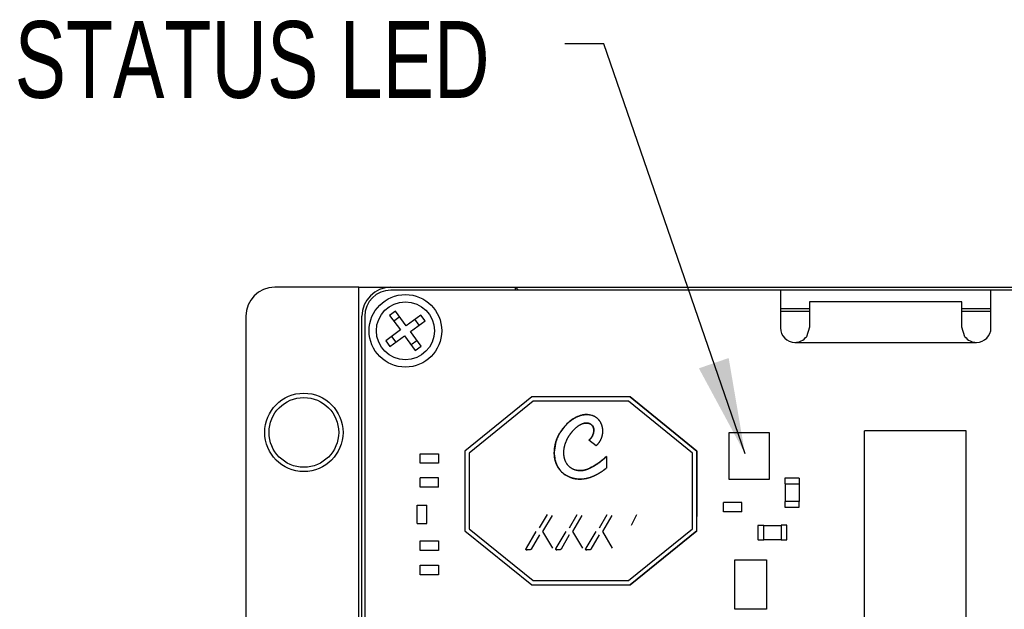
# Paper-space layout 'FFC body' of a CAD drawing. Header units: millimetres. Extents: x 5 to 274, y 4 to 211.
# Tile 10 of 12: x 181 to 215, y 115 to 136. Entities that reach past the tile are written whole.
import ezdxf

# ---------------------------------------------------------------- set-up
doc = ezdxf.new("R2010")
doc.units = ezdxf.units.MM
doc.layers.add('DIMENSIONS', color=8, linetype='Continuous')
doc.styles.add('SLDTEXTSTYLE0', font='TXT', dxfattribs={"width": 0.75})
doc.dimstyles.new('SLDDIMSTYLE7', dxfattribs={"dimtxt": 0.18, "dimasz": 3.302, "dimexe": 0, "dimexo": 0.0625, "dimgap": 0, "dimtad": 0, "dimtih": 1, "dimtoh": 1, "dimdec": 0, "dimrnd": 1e-09, "dimzin": 0, "dimdsep": 46, "dimtxsty": 'Standard', "dimsah": 1, "dimcen": 0.09, "dimadec": 0, "dimazin": 0, "dimtfac": 3.302, "dimtdec": 0, "dimtofl": 0, "dimtmove": 0, "dimatfit": 3, "dimfxl": 1, "dimfrac": 2, "dimtolj": 1, "dimtzin": 0, "dimarcsym": 0})

psp = doc.layouts.new('FFC body')

# ---------------------------------------------------------------- linework, layer by layer
at = {"color": 7, "linetype": 'Continuous', "lineweight": 25}
for p, q in [((192.8869929, 126.4718718), (189.9869929, 126.4718718)), ((192.8869929, 98.4718718), (192.8869929, 126.4718718)), ((192.8869929, 126.4718718), (193.9869929, 126.4718718)), ((193.9869929, 126.4718718), (198.2869929, 126.4718718)), ((207.4119929, 126.3718718), (193.9869929, 126.3718718)), ((198.2869929, 126.3718718), (198.2869929, 126.4718718)), ((198.2869929, 126.4718718), (198.3869929, 126.3718718)), ((198.2869929, 126.4718718), (215.6869929, 126.4718718)), ((214.6689929, 126.3718718), (207.4119929, 126.3718718)), ((207.4119929, 126.3718718), (207.4119929, 125.0718718)), ((214.6689929, 125.0718718), (214.6689929, 126.3718718)), ((219.9869929, 126.3718718), (214.6689929, 126.3718718)), ((213.6689929, 125.9689959), (208.4089929, 125.9689959)), ((208.4089929, 125.9689959), (208.4089929, 125.0952469)), ((213.6689929, 125.0952469), (213.6689929, 125.9689959)), ((194.1453411, 125.6511355), (193.9435071, 125.5036125)), ((194.5141485, 125.1465503), (194.1453411, 125.6511355)), ((207.4119929, 125.7393256), (208.4089929, 125.7393256)), ((208.4089929, 125.6384452), (207.4119929, 125.6384452)), ((213.6689929, 125.7393256), (214.6689929, 125.7393256)), ((214.6689929, 125.6384452), (213.6689929, 125.6384452)), ((188.9869929, 125.4718718), (188.9869929, 99.4718718)), ((192.9869929, 99.4718718), (192.9869929, 125.4718718)), ((193.0869929, 125.4718718), (193.0869929, 99.4718718)), ((193.9435071, 125.5036125), (194.3123144, 124.9990274)), ((194.2928641, 125.4493014), (194.09103, 125.3017785)), ((195.0187336, 125.5153576), (194.5141485, 125.1465503)), ((194.6616714, 124.9447163), (195.1662565, 125.3135236)), ((194.9644225, 125.1660007), (194.8168995, 125.3678347)), ((195.1662565, 125.3135236), (195.0187336, 125.5153576)), ((194.3123144, 124.9990274), (193.8077293, 124.6302201)), ((195.0304787, 124.4401311), (194.6616714, 124.9447163)), ((208.4089929, 125.0952469), (208.3068197, 124.7689959)), ((213.7711661, 124.7689959), (213.6689929, 125.0952469)), ((193.8077293, 124.6302201), (193.9552522, 124.428386)), ((193.9552522, 124.428386), (194.4598373, 124.7971933)), ((194.0095633, 124.777743), (194.1570862, 124.5759089)), ((194.4598373, 124.7971933), (194.8286446, 124.2926082)), ((194.6811217, 124.4944423), (194.8829558, 124.6419652)), ((207.9119929, 124.5718718), (207.9089929, 124.5718718)), ((207.9119929, 124.5718718), (214.1689929, 124.5718718)), ((194.8286446, 124.2926082), (195.0304787, 124.4401311)), ((198.8393168, 122.6963396), (196.5350211, 120.8298598)), ((198.8924456, 122.5463396), (196.6850211, 120.7583254)), ((202.230725, 122.6963399), (198.8393168, 122.6963396)), ((202.1775962, 122.5463399), (198.8924456, 122.5463396)), ((204.3850211, 120.7583261), (202.1775962, 122.5463399)), ((204.5350211, 120.8298605), (202.230725, 122.6963399)), ((202.2307252, 122.6963399), (202.230725, 122.6963399)), ((202.2307252, 122.6963399), (204.5350212, 120.8298605)), ((210.311991, 102.0218748), (210.3119922, 121.5218733)), ((213.8119903, 121.5218733), (210.3119922, 121.5218733)), ((213.8119884, 102.0218742), (213.8119903, 121.5218733)), ((201.0599313, 121.0081754), (200.8132573, 121.1995077)), ((205.6369917, 121.459872), (205.6369917, 119.8588744)), ((207.0369939, 121.459872), (205.6369917, 121.459872)), ((207.0369939, 119.8588744), (207.0369939, 121.459872)), ((196.5350211, 120.8298598), (196.5350213, 118.0828191)), ((204.5350213, 118.0828198), (204.5350211, 120.8298605)), ((204.5350212, 120.8298605), (204.5350211, 120.8298605)), ((204.5350212, 120.8298605), (204.5350213, 120.3413401)), ((194.9980289, 120.7358382), (195.6270141, 120.7358382)), ((194.9980289, 120.4068523), (194.9980289, 120.7358382)), ((195.6270141, 120.7358382), (195.6270141, 120.4068523)), ((196.6850211, 120.7583254), (196.6850213, 118.1543534)), ((201.4167219, 120.6427644), (201.4167219, 120.2409439)), ((204.3850213, 118.1543541), (204.3850211, 120.7583261)), ((195.6270141, 120.4068523), (194.9980289, 120.4068523)), ((200.5350211, 120.1572242), (200.3873918, 120.1766269)), ((204.5350213, 120.3413401), (204.5350213, 120.3413401)), ((204.5350213, 120.3413401), (204.5350214, 118.5713401)), ((195.6270141, 119.9108413), (194.9980289, 119.9108413)), ((194.9980289, 119.5818554), (194.9980289, 119.9108413)), ((195.6270141, 119.5818554), (195.6270141, 119.9108413)), ((200.5580133, 119.8597691), (200.7291143, 119.8841891)), ((205.6369917, 119.8588744), (207.0369939, 119.8588744)), ((207.5626359, 119.8862659), (207.5626359, 119.6962659)), ((208.0526359, 119.8962659), (207.5726359, 119.8962659)), ((207.5726359, 119.8962659), (207.5726359, 119.8862659)), ((208.0526359, 119.8962659), (208.0526359, 119.8862659)), ((208.0626359, 119.8862659), (208.0626359, 119.6962659)), ((195.6270141, 119.5818554), (194.9980289, 119.5818554)), ((207.5626359, 119.6962659), (207.5726359, 119.6962659)), ((207.5726359, 119.6962659), (208.0526359, 119.6962659)), ((207.5726359, 119.6962659), (207.572636, 119.0962659)), ((208.0526359, 119.6962659), (208.0626359, 119.6962659)), ((208.0526359, 119.6962659), (208.052636, 119.0962659)), ((194.8980324, 118.3318572), (194.8980324, 118.9608425)), ((194.8980324, 118.9608425), (195.2270183, 118.9608425)), ((195.2270183, 118.3318572), (195.2270183, 118.9608425)), ((205.4480296, 118.7318569), (205.4480296, 119.0608428)), ((206.0770149, 119.0608428), (205.4480296, 119.0608428)), ((206.0770149, 118.7318569), (206.0770149, 119.0608428)), ((207.562636, 119.0962659), (207.562636, 118.9062659)), ((207.572636, 119.0962659), (207.562636, 119.0962659)), ((208.052636, 119.0962659), (207.572636, 119.0962659)), ((207.572636, 118.8962659), (207.572636, 118.9062659)), ((207.572636, 118.8962659), (208.052636, 118.8962659)), ((208.062636, 119.0962659), (208.052636, 119.0962659)), ((208.052636, 118.8962659), (208.052636, 118.9062659)), ((208.062636, 118.9062659), (208.062636, 119.0962659)), ((199.1127112, 118.1806164), (199.380117, 118.6439092)), ((199.5429731, 118.6082934), (199.2172609, 118.0619928)), ((200.142123, 118.1806165), (200.4095287, 118.6439093)), ((200.5723849, 118.6082935), (200.2466726, 118.0619929)), ((201.1715347, 118.1806166), (201.4389405, 118.6439094)), ((201.6017967, 118.6082936), (201.2760844, 118.061993)), ((202.2830926, 118.2820069), (202.457725, 118.6398883)), ((204.5350214, 118.5713401), (204.5350214, 118.5713401)), ((204.5350215, 118.0828198), (204.5350214, 118.5713401)), ((206.0770149, 118.7318569), (205.4480296, 118.7318569)), ((194.8980324, 118.3318572), (195.2270183, 118.3318572)), ((196.6850213, 118.1543534), (198.8924462, 116.3663396)), ((202.1775968, 116.3663399), (204.3850213, 118.1543541)), ((206.6375986, 118.2619907), (206.6375986, 117.7819907)), ((206.6375986, 118.2619907), (206.6475986, 118.2619907)), ((206.6475986, 118.2719907), (206.8375986, 118.2719907)), ((206.8375986, 118.2619907), (206.8375986, 118.2719907)), ((206.8375986, 117.7819907), (206.8375986, 118.2619907)), ((206.8375986, 118.2619907), (207.4375986, 118.2619907)), ((207.4375986, 118.2719907), (207.4375986, 118.2619907)), ((207.6275986, 118.2719907), (207.4375986, 118.2719907)), ((207.4375986, 118.2619907), (207.4375986, 117.7819907)), ((207.6375986, 118.2619907), (207.6275986, 118.2619907)), ((207.6375986, 117.7819907), (207.6375986, 118.2619907)), ((196.5350213, 118.0828191), (198.8393174, 116.2163396)), ((198.655163, 117.4886931), (198.9972471, 118.0579716)), ((199.1038073, 117.9459542), (198.8217531, 117.4530773)), ((199.2172609, 118.0619928), (199.55676, 117.4886932)), ((199.6845748, 117.4886932), (200.0266588, 118.0579717)), ((200.133219, 117.9459543), (199.8511649, 117.4530774)), ((200.2466726, 118.0619929), (200.5861717, 117.4886933)), ((200.7139865, 117.4886933), (201.0560706, 118.0579718)), ((201.1626308, 117.9459544), (200.8805766, 117.4530775)), ((201.2760844, 118.061993), (201.6155835, 117.4886934)), ((202.2307256, 116.2163399), (204.5350213, 118.0828198)), ((204.5350215, 118.0828198), (202.2307257, 116.2163399)), ((204.5350215, 118.0828198), (204.5350213, 118.0828198)), ((206.6375986, 117.7819907), (206.6475986, 117.7819907)), ((206.6475986, 117.7719907), (206.8375986, 117.7719907)), ((206.8375986, 117.7719907), (206.8375986, 117.7819907)), ((206.8375986, 117.7819907), (207.4375986, 117.7819907)), ((207.4375986, 117.7819907), (207.4375986, 117.7719907)), ((207.4375986, 117.7719907), (207.6275986, 117.7719907)), ((207.6375986, 117.7819907), (207.6275986, 117.7819907)), ((194.9980289, 117.7358382), (195.6270141, 117.7358382)), ((194.9980289, 117.4068523), (194.9980289, 117.7358382)), ((195.6270141, 117.7358382), (195.6270141, 117.4068523)), ((195.6270141, 117.4068523), (194.9980289, 117.4068523)), ((205.8369931, 117.085874), (206.9369909, 117.085874)), ((205.8369931, 115.3858723), (205.8369931, 117.085874)), ((206.9369909, 117.085874), (206.9369909, 115.3858723)), ((194.9980289, 116.5713764), (194.9980289, 116.9003623)), ((194.9980289, 116.9003623), (195.6270141, 116.9003623)), ((195.6270141, 116.9003623), (195.6270141, 116.5713764)), ((195.6270141, 116.5713764), (194.9980289, 116.5713764)), ((198.8393174, 116.2163396), (202.2307256, 116.2163399)), ((198.8924462, 116.3663396), (202.1775968, 116.3663399)), ((202.2307257, 116.2163399), (202.2307256, 116.2163399)), ((206.9369909, 115.3858723), (205.8369931, 115.3858723))]:
    psp.add_line(p, q, dxfattribs=at)
for centre, radius in [((194.4869929, 124.9718718), 1.25), ((194.4869929, 124.9718718), 1), ((190.9869929, 121.4718718), 1.35), ((190.9869929, 121.4718718), 1.2)]:
    psp.add_circle(centre, radius, dxfattribs=at)
for centre, radius, start, end in [((189.9869929, 125.4718718), 1, 90, 180), ((193.9869929, 125.4718718), 1, 90, 180), ((193.9869929, 125.4718718), 0.9, 90, 180), ((207.9119929, 125.0718718), 0.5, 180, 270), ((214.1689929, 125.0718718), 0.5, 270, 0), ((207.9089929, 125.0718718), 0.5, 270, 322.71703117), ((214.1689929, 125.0718718), 0.5, 217.28296883, 270), ((207.5726359, 119.8862659), 0.01, 90.00000501, 180.00000501), ((208.0526359, 119.8862659), 0.01, 0.00000501, 90.00000501), ((207.572636, 118.9062659), 0.01, 180.00000501, 270.00000501), ((208.052636, 118.9062659), 0.01, 270.00000501, 0.00000501), ((206.6475986, 118.2619907), 0.01, 90.00000068, 180.00000068), ((207.6275986, 118.2619907), 0.01, 0.00000068, 90.00000068), ((206.6475986, 117.7819907), 0.01, 180.00000068, 270.00000068), ((207.6275986, 117.7819907), 0.01, 270.00000068, 0.00000068)]:
    psp.add_arc(centre, radius, start, end, dxfattribs=at)
for points, knots in [([(199.6736447, 121.1457343), (199.6738207, 121.1463774), (199.6747007, 121.1495925), (199.6784822, 121.1630739), (199.6854732, 121.1860417), (199.6940766, 121.2112907), (199.7032523, 121.2363324), (199.7110344, 121.256201), (199.721273, 121.2808266), (199.7298594, 121.3003603), (199.7410549, 121.3245654), (199.750371, 121.3437611), (199.7624399, 121.3675425), (199.7724262, 121.3863978), (199.7853025, 121.4097516), (199.7959119, 121.4282631), (199.8095427, 121.4511847), (199.8207375, 121.4693478), (199.8350805, 121.4918304), (199.8497683, 121.5140914), (199.8649018, 121.5360516), (199.8803608, 121.5577819), (199.8961422, 121.5792811), (199.9123442, 121.6004652), (199.9288556, 121.621407), (199.9456748, 121.6421044), (199.9628982, 121.6624667), (199.9804209, 121.6825699), (199.994678, 121.6984428), (200.0127949, 121.7180123), (200.0312072, 121.7373066), (200.0500105, 121.75622), (200.0691058, 121.7748363), (200.0884934, 121.7931507), (200.1082695, 121.811045), (200.1283362, 121.82861), (200.1486946, 121.8458395), (200.1694412, 121.8625997), (200.1904783, 121.8789905), (200.2118073, 121.8950037), (200.2335245, 121.9104869), (200.2555316, 121.9255509), (200.2778299, 121.9401857), (200.3005141, 121.9542158), (200.3234847, 121.9677661), (200.342091, 121.9782128), (200.3656305, 121.9907495), (200.3894521, 122.0027509), (200.4136406, 122.0139957), (200.4380952, 122.0246394), (200.4578708, 122.0326606), (200.4828406, 122.0420331), (200.5030149, 122.0489942), (200.5284609, 122.0569857), (200.548997, 122.0627969), (200.5748658, 122.0692939), (200.6009267, 122.0750063), (200.627205, 122.0796215), (200.6536124, 122.083378), (200.6748331, 122.0856833), (200.7014336, 122.0876586), (200.7227635, 122.0885028), (200.7494375, 122.0886138), (200.7707743, 122.0879398), (200.7973872, 122.086128), (200.8186199, 122.0839056), (200.845025, 122.0801325), (200.8773789, 122.0744198), (200.9039726, 122.0673806), (200.9202462, 122.063073)], [0, 0, 0, 0, 0.00118159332, 0.00590801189, 0.02481633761, 0.04372424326, 0.05317725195, 0.07208469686, 0.08153765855, 0.10044478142, 0.10989770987, 0.12880460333, 0.13825750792, 0.15716423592, 0.16661712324, 0.1855237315, 0.19497660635, 0.21388312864, 0.22333599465, 0.24224245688, 0.26114889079, 0.27060174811, 0.2895081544, 0.30841455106, 0.31786740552, 0.33677379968, 0.35568019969, 0.36513305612, 0.38403947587, 0.39349233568, 0.4123987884, 0.43130527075, 0.44075814, 0.45966467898, 0.47857126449, 0.4880241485, 0.50693081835, 0.52583755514, 0.53529046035, 0.55419731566, 0.57310426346, 0.58255719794, 0.60146430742, 0.62037154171, 0.62982451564, 0.64873196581, 0.65818496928, 0.67709267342, 0.69600056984, 0.7054536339, 0.72436185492, 0.73381496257, 0.75272355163, 0.7621767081, 0.78108570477, 0.79053891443, 0.80944834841, 0.82835808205, 0.83781138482, 0.8567215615, 0.86617491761, 0.88508550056, 0.89453890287, 0.91344981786, 0.92290325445, 0.94181439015, 0.95126784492, 0.97017906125, 1, 1, 1, 1]), ([(200.8756635, 122.0686903), (200.8236337, 122.0785847), (200.73722, 122.0950177), (200.6134933, 122.079333), (200.477519, 122.045473), (200.3117079, 121.9693236), (200.1347453, 121.8412069), (199.9745497, 121.6844771), (199.8429184, 121.5109295), (199.7362139, 121.3316673), (199.6937995, 121.2056271), (199.6736447, 121.1457343)], [0, 0, 0, 0, 0.095821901, 0.1591458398, 0.2253774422, 0.3510870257, 0.4886685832, 0.6219551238, 0.7581313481, 0.8850669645, 1, 1, 1, 1]), ([(200.9202462, 122.063073), (200.9208866, 122.0628877), (200.9240887, 122.0619611), (200.9298292, 122.0602132), (200.9374368, 122.0577356), (200.9449935, 122.0551067), (200.9524972, 122.0523301), (200.959945, 122.0494072), (200.9673347, 122.0463401), (200.9746637, 122.0431309), (200.9819299, 122.0397818), (200.989131, 122.0362951), (200.9962651, 122.0326731), (201.00333, 122.0289182), (201.010324, 122.0250327), (201.0172453, 122.0210192), (201.0240922, 122.0168802), (201.0308632, 122.012618), (201.0375568, 122.0082353), (201.0441715, 122.0037346), (201.0507062, 121.9991184), (201.0571596, 121.9943892), (201.0635305, 121.9895495), (201.0698179, 121.9846019), (201.0760209, 121.9795488), (201.0821385, 121.9743927), (201.0881699, 121.969136), (201.0941143, 121.9637812), (201.099971, 121.9583306), (201.1057393, 121.9527866), (201.113312, 121.9452729), (201.1207062, 121.9375809), (201.1279188, 121.9297209), (201.1332371, 121.9237439), (201.138464, 121.9176868), (201.1435993, 121.9115519), (201.1486425, 121.9053411), (201.1535934, 121.8990564), (201.1584517, 121.8926999), (201.1632171, 121.8862735), (201.1678894, 121.8797791), (201.1724684, 121.8732186), (201.176954, 121.8665939), (201.1813458, 121.8599067), (201.1856439, 121.8531587), (201.1912494, 121.8440827), (201.196667, 121.8348917), (201.2018955, 121.8255934), (201.2057223, 121.8185675), (201.2094545, 121.811491), (201.213092, 121.8043653), (201.2166347, 121.797192), (201.2200826, 121.7899727), (201.2234354, 121.7827088), (201.2266932, 121.7754017), (201.2309102, 121.7656032), (201.234937, 121.7557236), (201.2387728, 121.7457697), (201.2415541, 121.7382683), (201.2442398, 121.7307322), (201.24683, 121.7231628), (201.2493245, 121.7155612), (201.2517232, 121.7079289), (201.2547939, 121.697713), (201.2576725, 121.6874402), (201.2603599, 121.6771169), (201.2622768, 121.6693496), (201.2650223, 121.6576664), (201.2668882, 121.6485198), (201.268221, 121.6419864)], [0, 0, 0, 0, 0.0034841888, 0.0174215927, 0.0313589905, 0.0452963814, 0.0592337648, 0.0731711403, 0.0871085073, 0.1010458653, 0.1149832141, 0.1289205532, 0.1428578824, 0.1567952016, 0.1707325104, 0.1846698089, 0.1986070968, 0.2125443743, 0.2264816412, 0.2404188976, 0.2543561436, 0.2682933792, 0.2822306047, 0.29616782, 0.3101050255, 0.3240422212, 0.3379794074, 0.3519165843, 0.3658537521, 0.379790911, 0.3937280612, 0.4216049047, 0.4355420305, 0.4494791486, 0.4634162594, 0.477353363, 0.4912904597, 0.5052275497, 0.5191646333, 0.5331017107, 0.5470387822, 0.560975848, 0.5749129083, 0.5888499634, 0.6027870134, 0.6167240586, 0.6446001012, 0.6585371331, 0.672474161, 0.686411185, 0.7003482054, 0.7142852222, 0.7282222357, 0.7421592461, 0.7560962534, 0.7700332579, 0.7979089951, 0.8118459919, 0.8257829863, 0.8397199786, 0.8536569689, 0.8675939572, 0.8815309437, 0.8954679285, 0.9233435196, 0.9372804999, 0.9512174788, 0.9651544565, 1, 1, 1, 1]), ([(200.840558, 121.7701943), (200.8399503, 121.7704683), (200.8369112, 121.7718385), (200.8289327, 121.7752339), (200.8164273, 121.7798997), (200.8011033, 121.7845616), (200.7855257, 121.7882863), (200.7723834, 121.790613), (200.7591601, 121.7923684), (200.7458684, 121.793561), (200.7325324, 121.7940289), (200.7191944, 121.7939776), (200.7058635, 121.79342), (200.6925755, 121.7922238), (200.6793405, 121.7905774), (200.6661637, 121.7884945), (200.6504697, 121.7853419), (200.6349115, 121.7815795), (200.6220706, 121.7779706), (200.6093304, 121.774031), (200.5966914, 121.7697717), (200.581694, 121.7641844), (200.5668701, 121.758153), (200.5522221, 121.7517072), (200.5377511, 121.744874), (200.5234573, 121.7376782), (200.5093401, 121.7301425), (200.4953983, 121.7222875), (200.4816304, 121.7141321), (200.4680344, 121.7056934), (200.4546084, 121.6969871), (200.4413502, 121.6880277), (200.4282576, 121.6788281), (200.4153284, 121.6694005), (200.4025605, 121.6597557), (200.3899518, 121.6499038), (200.3733492, 121.6365037), (200.3570563, 121.6227242), (200.3410683, 121.6085969), (200.3292281, 121.597834), (200.3175372, 121.5869092), (200.3059942, 121.5758283), (200.2945982, 121.5645964), (200.279598, 121.549425), (200.2648879, 121.5339692), (200.2504674, 121.5182459), (200.2397966, 121.506323), (200.2292702, 121.4942725), (200.2188882, 121.4820972), (200.2052383, 121.4657006), (200.1918786, 121.4490643), (200.1788132, 121.4321983), (200.1691625, 121.4194357), (200.1596613, 121.4065614), (200.150311, 121.3935771), (200.1380474, 121.3761194), (200.1260927, 121.3584463), (200.1144576, 121.3405635), (200.1058939, 121.3270474), (200.0974957, 121.3134279), (200.0892664, 121.2997055), (200.078524, 121.2812725), (200.0681348, 121.2626353), (200.0581185, 121.2437977), (200.0507985, 121.2295694), (200.0436745, 121.2152417), (200.0367609, 121.2008118), (200.0266603, 121.1790089), (200.0194315, 121.1617671), (200.0142652, 121.1494446)], [0, 0, 0, 0, 0.001782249, 0.0089120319, 0.0231766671, 0.0374412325, 0.0517056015, 0.0659696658, 0.0730993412, 0.0873628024, 0.1016258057, 0.1087553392, 0.1230176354, 0.1372794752, 0.1444088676, 0.1586700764, 0.1729309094, 0.1871914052, 0.2014516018, 0.2085808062, 0.2228406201, 0.2371002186, 0.2513596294, 0.2656188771, 0.2798779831, 0.2941369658, 0.3083958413, 0.3226546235, 0.3369133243, 0.3511719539, 0.3654305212, 0.3796890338, 0.3939474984, 0.4082059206, 0.4224643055, 0.4367226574, 0.4509809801, 0.4794999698, 0.4937582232, 0.5080164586, 0.522274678, 0.5365328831, 0.5507910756, 0.565049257, 0.593567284, 0.6078254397, 0.622083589, 0.636341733, 0.6505998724, 0.6648580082, 0.6933757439, 0.7076338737, 0.7218920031, 0.7361501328, 0.7504082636, 0.7646663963, 0.793184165, 0.8074423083, 0.8217004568, 0.8359586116, 0.8502167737, 0.8644749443, 0.8929930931, 0.9072512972, 0.9215095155, 0.93576775, 0.9500260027, 0.9642842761, 1, 1, 1, 1]), ([(200.6286137, 121.7781032), (200.6643311, 121.78675), (200.7357247, 121.8040336), (200.805627, 121.7814697), (200.840558, 121.7701943)], [0, 0, 0, 0, 0.5002888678, 1, 1, 1, 1]), ([(200.8132573, 121.1995077), (200.8137574, 121.1999485), (200.8162582, 121.2021525), (200.8226999, 121.2079519), (200.8324093, 121.2170951), (200.8418351, 121.2265305), (200.8492015, 121.2342465), (200.8564503, 121.2420731), (200.8635209, 121.2500633), (200.8721291, 121.2602475), (200.87883, 121.2685502), (200.8853393, 121.2770018), (200.8917194, 121.2855514), (200.8979036, 121.2942459), (200.9053809, 121.3052871), (200.9111583, 121.3142571), (200.9167244, 121.3233577), (200.9221477, 121.3325442), (200.927354, 121.3418573), (200.9323355, 121.3512907), (200.9371649, 121.3608029), (200.9417626, 121.3704312), (200.9461197, 121.3801688), (200.9503138, 121.3899779), (200.9542589, 121.3998918), (200.9579447, 121.409903), (200.9614544, 121.4199773), (200.9646946, 121.430144), (200.9676532, 121.4403938), (200.97042, 121.4506971), (200.972893, 121.4610777), (200.9750579, 121.4715242), (200.9765238, 121.4793898), (200.9782633, 121.4899157), (200.9796721, 121.5004944), (200.9807332, 121.5111104), (200.9813508, 121.5190877), (200.9817859, 121.5270772), (200.9821163, 121.5377414), (200.9820626, 121.5484151), (200.9816057, 121.5590749), (200.9810565, 121.5670576), (200.9802959, 121.5750231), (200.9793191, 121.582965), (200.9781212, 121.5908768), (200.9762233, 121.6013772), (200.9738644, 121.6117907), (200.9710302, 121.6220785), (200.9686637, 121.629723), (200.9660532, 121.6372876), (200.9631966, 121.644763), (200.9600922, 121.6521389), (200.9567393, 121.6594055), (200.9519368, 121.6689362), (200.9466367, 121.67821), (200.9408526, 121.6871793), (200.9362765, 121.6937451), (200.9314667, 121.7001415), (200.9264289, 121.7063599), (200.9211698, 121.7123925), (200.9138717, 121.7201798), (200.9061597, 121.7275705), (200.8980766, 121.7345393), (200.8918387, 121.7395527), (200.8854338, 121.7443507), (200.8766852, 121.7504622), (200.8676369, 121.7561315), (200.8549163, 121.7633453), (200.846533, 121.7673442), (200.840558, 121.7701943)], [0, 0, 0, 0, 0.0029500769, 0.0147507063, 0.0383540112, 0.0619572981, 0.0737579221, 0.0855585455, 0.1091618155, 0.1209624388, 0.1445657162, 0.1563663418, 0.1681669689, 0.1917702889, 0.2035709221, 0.2271743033, 0.2389749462, 0.2507755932, 0.2743791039, 0.2861797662, 0.2979804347, 0.3215841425, 0.3333848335, 0.3451855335, 0.3687895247, 0.3805902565, 0.3923910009, 0.4159953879, 0.4277961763, 0.4395969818, 0.4632019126, 0.4750027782, 0.486803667, 0.4986045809, 0.5222104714, 0.5340114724, 0.5458125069, 0.5576135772, 0.5694146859, 0.5930222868, 0.6048235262, 0.6166248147, 0.6284261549, 0.6402275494, 0.6520290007, 0.663830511, 0.6874415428, 0.69924324, 0.711045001, 0.7228468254, 0.7346487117, 0.7464506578, 0.7582526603, 0.7700547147, 0.7936699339, 0.8054721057, 0.8172743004, 0.8290765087, 0.8408787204, 0.8526809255, 0.8644831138, 0.8880986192, 0.8999006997, 0.9117027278, 0.9235046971, 0.9353066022, 0.9589194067, 0.9707210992, 1, 1, 1, 1]), ([(200.840558, 121.7701943), (200.8640115, 121.7571049), (200.9103244, 121.7312576), (200.9572761, 121.6672799), (200.9817745, 121.5926932), (200.9839019, 121.5122638), (200.9671778, 121.4284903), (200.9209926, 121.3152036), (200.8567364, 121.2461994), (200.8132573, 121.1995077)], [0, 0, 0, 0, 0.11814401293, 0.2332958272, 0.34222796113, 0.46273965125, 0.58603381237, 0.71988917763, 1, 1, 1, 1]), ([(201.268221, 121.6419864), (201.2683482, 121.641332), (201.2689841, 121.6380599), (201.2700785, 121.6321602), (201.2714443, 121.6242773), (201.2731359, 121.6137449), (201.2746353, 121.6031824), (201.275942, 121.5925954), (201.2768259, 121.584644), (201.2776136, 121.5766825), (201.2785356, 121.5660551), (201.2792656, 121.5554117), (201.2798036, 121.544758), (201.2801112, 121.5367635), (201.280323, 121.528766), (201.280439, 121.5207665), (201.2804661, 121.5100992), (201.280302, 121.4994321), (201.2799472, 121.4887707), (201.2795859, 121.4807785), (201.2791294, 121.4727912), (201.2783942, 121.4621492), (201.2774692, 121.4515211), (201.2763553, 121.4409121), (201.2754255, 121.4329659), (201.2740604, 121.4223863), (201.2725075, 121.4118316), (201.2707677, 121.4013071), (201.2693698, 121.3934299), (201.267382, 121.3829494), (201.2652089, 121.3725047), (201.262852, 121.3621011), (201.2609928, 121.3543198), (201.258392, 121.3439743), (201.2556094, 121.3336753), (201.2526468, 121.3234277), (201.2503352, 121.3157686), (201.2471341, 121.3055929), (201.2437553, 121.2954738), (201.2402013, 121.285416), (201.2365309, 121.2754), (201.232687, 121.2654483), (201.2286722, 121.2555654), (201.2255762, 121.2481884), (201.2213357, 121.2384002), (201.2169276, 121.2286853), (201.2123549, 121.2190478), (201.2076733, 121.2094627), (201.2028296, 121.1999576), (201.1978269, 121.1905361), (201.1927191, 121.1811713), (201.1874551, 121.1718923), (201.1806841, 121.1604052), (201.1751158, 121.1513056), (201.1693996, 121.1422992), (201.1635859, 121.1333555), (201.1576273, 121.1245066), (201.1500027, 121.1135674), (201.1437634, 121.1049142), (201.1373885, 121.0963615), (201.1309241, 121.0878762), (201.1243273, 121.0794925), (201.1159206, 121.0691423), (201.1090684, 121.060966), (201.1003492, 121.0508778), (201.0932532, 121.0429122), (201.0842338, 121.0330917), (201.0738321, 121.0220636), (201.064995, 121.0132345), (201.0599313, 121.0081754)], [0, 0, 0, 0, 0.00287564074, 0.01437840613, 0.02588117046, 0.03738393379, 0.0603907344, 0.07189349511, 0.08339625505, 0.09489901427, 0.10640177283, 0.12940853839, 0.14091129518, 0.15241405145, 0.16391680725, 0.17541956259, 0.18692231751, 0.20992905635, 0.22143181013, 0.23293456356, 0.24443731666, 0.25594006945, 0.2789467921, 0.29044954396, 0.30195229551, 0.31345504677, 0.33646175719, 0.34796450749, 0.35946725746, 0.37097000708, 0.39397670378, 0.40547945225, 0.41698220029, 0.42848494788, 0.45149162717, 0.46299437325, 0.47449711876, 0.48599986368, 0.50900651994, 0.52050926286, 0.53201200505, 0.55501863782, 0.56652137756, 0.5780241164, 0.58952685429, 0.61253345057, 0.6240361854, 0.63553891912, 0.65854548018, 0.67004821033, 0.6815509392, 0.7045574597, 0.7160601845, 0.73906667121, 0.75056939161, 0.76207211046, 0.785078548, 0.79658126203, 0.81958765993, 0.83109036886, 0.84259307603, 0.86559941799, 0.87710211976, 0.90010841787, 0.91161111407, 0.93461736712, 0.94612005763, 0.96912626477, 1, 1, 1, 1]), ([(200.0142652, 121.1494446), (200.0140145, 121.1488269), (200.0127612, 121.1457381), (200.0075597, 121.132739), (199.9990285, 121.1103004), (199.9902653, 121.0851081), (199.9820519, 121.0597347), (199.9759271, 121.039294), (199.9688454, 121.0135817), (199.9636456, 120.992886), (199.9589261, 120.972079), (199.9545315, 120.9512008), (199.9506317, 120.9302208), (199.947243, 120.9091558), (199.9442004, 120.8880379), (199.9416855, 120.8668465), (199.9397166, 120.8456015), (199.9385176, 120.829645), (199.9372952, 120.8083437), (199.9366475, 120.7870123), (199.936595, 120.7656757), (199.9369464, 120.7443418), (199.9379145, 120.7230213), (199.9395213, 120.7017449), (199.9410514, 120.6858162), (199.9429123, 120.6699226), (199.9458424, 120.6487871), (199.9494578, 120.6277507), (199.9537806, 120.6068551), (199.9573818, 120.591263), (199.9613479, 120.5757595), (199.9671302, 120.555219), (199.9736647, 120.5348956), (199.9809673, 120.5148447), (199.9868324, 120.4999549), (199.9930895, 120.4852255), (199.9997416, 120.4706702), (200.0067912, 120.4563027), (200.0167234, 120.4374141), (200.0274584, 120.4189556), (200.0389883, 120.400997), (200.048031, 120.3877922), (200.0574668, 120.3748654), (200.0672913, 120.3622314), (200.0774992, 120.349905), (200.0880838, 120.3379002), (200.1026902, 120.3223389), (200.1180215, 120.3074708), (200.134026, 120.2933513), (200.1463541, 120.2831449), (200.1589954, 120.2733296), (200.1719366, 120.2639128), (200.1895738, 120.2518956), (200.2077572, 120.2406967), (200.2264147, 120.2303349), (200.2406299, 120.2229822), (200.2550533, 120.2160472), (200.2745436, 120.2073548), (200.2943935, 120.1994893), (200.3145355, 120.1924388), (200.3348562, 120.1859229), (200.3554222, 120.1801966), (200.3761763, 120.1752342), (200.3970427, 120.1707699), (200.4180594, 120.1670374), (200.4444614, 120.1632411), (200.4656752, 120.1608983), (200.4976139, 120.1582869), (200.5189841, 120.1576798), (200.5350211, 120.1572242)], [0, 0, 0, 0, 0.0014767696, 0.0073838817, 0.0310145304, 0.0546452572, 0.0664597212, 0.0900905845, 0.1019050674, 0.1255360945, 0.1373506, 0.149165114, 0.1727964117, 0.1846109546, 0.1964255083, 0.2200571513, 0.2318717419, 0.2436863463, 0.2555009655, 0.2791331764, 0.2909478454, 0.302762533, 0.3263953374, 0.3382100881, 0.3500248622, 0.3618396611, 0.3736544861, 0.3972884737, 0.4091033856, 0.4209183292, 0.432733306, 0.4445483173, 0.468183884, 0.4799990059, 0.4918141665, 0.5036293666, 0.5154446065, 0.5272598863, 0.5390752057, 0.5627132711, 0.5745287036, 0.5863441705, 0.598159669, 0.6099751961, 0.6217907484, 0.6336063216, 0.6454219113, 0.669061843, 0.6808774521, 0.6926930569, 0.704508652, 0.7163242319, 0.7281397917, 0.7517790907, 0.7635945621, 0.7754099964, 0.7872253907, 0.7990407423, 0.8226781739, 0.8344933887, 0.8463085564, 0.8699444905, 0.8817595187, 0.8935745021, 0.9172089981, 0.9290238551, 0.9526573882, 0.9644721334, 1, 1, 1, 1]), ([(199.6736447, 121.1457343), (199.6524207, 121.051303), (199.6118665, 120.8708661), (199.6203335, 120.6078822), (199.6813404, 120.377018), (199.7918872, 120.1867185), (199.9432524, 120.0352361), (200.1274079, 119.9297792), (200.3364392, 119.8648628), (200.4831493, 119.8614901), (200.5580133, 119.8597691)], [0, 0, 0, 0, 0.1561099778, 0.2982906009, 0.4209809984, 0.5389801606, 0.6500865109, 0.7635168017, 0.8793260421, 1, 1, 1, 1]), ([(200.5580133, 119.8597691), (200.557347, 119.8597481), (200.5540153, 119.859643), (200.5400191, 119.8592706), (200.5213486, 119.8591039), (200.4946812, 119.8594502), (200.4680242, 119.860383), (200.4414067, 119.8621109), (200.4148389, 119.864444), (200.3883278, 119.8673869), (200.361921, 119.8711541), (200.335615, 119.8755472), (200.3094177, 119.8805703), (200.2833972, 119.8864428), (200.2575348, 119.8929581), (200.236978, 119.8986875), (200.2114772, 119.9064996), (200.1912399, 119.9132723), (200.1661772, 119.9223938), (200.1413583, 119.9321736), (200.1169036, 119.9428321), (200.0927521, 119.9541484), (200.0736817, 119.9637286), (200.0501901, 119.9763582), (200.0316823, 119.9869854), (200.0089379, 120.000916), (199.9910629, 120.0125768), (199.9691533, 120.0277872), (199.9476881, 120.0436292), (199.9268565, 120.060296), (199.9065297, 120.077565), (199.8906799, 120.0918583), (199.871412, 120.1103013), (199.85644, 120.125512), (199.8383057, 120.1450707), (199.8242685, 120.161148), (199.8073342, 120.1817547), (199.7910182, 120.2028626), (199.7755519, 120.2246007), (199.7607387, 120.246781), (199.7494134, 120.2648709), (199.7359262, 120.2878816), (199.7231103, 120.3112796), (199.7111994, 120.3351507), (199.6999713, 120.3593439), (199.6915342, 120.378947), (199.6816704, 120.4037274), (199.6724862, 120.4287734), (199.6625471, 120.4592027), (199.6551569, 120.4848346), (199.6484278, 120.5106426), (199.6423536, 120.5366171), (199.6360953, 120.568009), (199.6317218, 120.5943225), (199.6279657, 120.6207268), (199.6248192, 120.6472144), (199.6219946, 120.6790975), (199.6200954, 120.7110488), (199.619095, 120.7430403), (199.6189665, 120.7750468), (199.6196826, 120.8070451), (199.6212161, 120.8390143), (199.6235398, 120.8709354), (199.6266269, 120.9027913), (199.6304507, 120.934567), (199.6349866, 120.9662484), (199.6402042, 120.9978248), (199.6460981, 121.0292805), (199.6563277, 121.0788023), (199.6663225, 121.1174332), (199.6736447, 121.1457343)], [0, 0, 0, 0, 0.00107649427, 0.00538249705, 0.02260818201, 0.03122036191, 0.04844613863, 0.06567197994, 0.07428418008, 0.09151012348, 0.10873613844, 0.117348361, 0.13457448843, 0.15180069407, 0.1604129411, 0.17763926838, 0.18625153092, 0.20347798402, 0.21209026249, 0.229316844, 0.24654351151, 0.25515581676, 0.27238261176, 0.28099493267, 0.29822185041, 0.30683418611, 0.32406121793, 0.33267356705, 0.34990069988, 0.3671278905, 0.37574025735, 0.39296751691, 0.4015798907, 0.4188071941, 0.42741957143, 0.44464689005, 0.45325926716, 0.47048657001, 0.48771384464, 0.49632621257, 0.51355341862, 0.52216577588, 0.53939288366, 0.55661991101, 0.56523224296, 0.58245913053, 0.59107144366, 0.60829817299, 0.62552478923, 0.6427512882, 0.65136355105, 0.66858986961, 0.68581606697, 0.70304214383, 0.71165435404, 0.7288802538, 0.74610603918, 0.76333171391, 0.78055728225, 0.7977827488, 0.81500811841, 0.83223339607, 0.84945858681, 0.86668369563, 0.88390872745, 0.90113368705, 0.91835857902, 0.93558340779, 0.95280817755, 1, 1, 1, 1]), ([(200.5350211, 120.1572242), (200.5356878, 120.1572164), (200.5390211, 120.1571773), (200.5476902, 120.1572327), (200.5583535, 120.1576804), (200.5689932, 120.1584689), (200.5796147, 120.159468), (200.5902061, 120.1607636), (200.6007598, 120.162321), (200.6112876, 120.1640433), (200.6217759, 120.1659989), (200.634833, 120.1687048), (200.6452364, 120.1710683), (200.6581861, 120.1742475), (200.671082, 120.1776414), (200.6839061, 120.1812967), (200.6966765, 120.1851321), (200.7093942, 120.1891408), (200.7220424, 120.1933631), (200.7346393, 120.1977343), (200.7471857, 120.2022496), (200.762162, 120.2078835), (200.7770604, 120.2137198), (200.7894122, 120.2187425), (200.8017172, 120.223878), (200.8139759, 120.2291234), (200.8286138, 120.235585), (200.8431802, 120.2422058), (200.8576765, 120.2489789), (200.8721037, 120.2558978), (200.8864628, 120.2629568), (200.9007547, 120.2701508), (200.9149804, 120.2774749), (200.9291404, 120.284925), (200.9432356, 120.2924971), (200.9572664, 120.3001878), (200.9712334, 120.3079938), (200.985137, 120.3159122), (200.9989774, 120.3239403), (201.012755, 120.3320759), (201.0264698, 120.3403167), (201.0401221, 120.3486608), (201.0537118, 120.3571064), (201.0672389, 120.365652), (201.0807031, 120.3742961), (201.0941044, 120.3830376), (201.1074424, 120.3918753), (201.1207168, 120.4008084), (201.1383306, 120.4128452), (201.1558154, 120.4250699), (201.1731681, 120.4374802), (201.1861158, 120.4468805), (201.1989958, 120.4563733), (201.2118072, 120.4659585), (201.2245489, 120.4756361), (201.2372197, 120.4854064), (201.2498183, 120.4952696), (201.2623433, 120.5052261), (201.2747932, 120.5152765), (201.2871661, 120.5254214), (201.2994604, 120.5356615), (201.3116741, 120.5459977), (201.3278486, 120.5599088), (201.3438535, 120.5740165), (201.359677, 120.5883257), (201.371452, 120.5991591), (201.3831278, 120.6100992), (201.3983001, 120.6245504), (201.4094074, 120.6355324), (201.4167219, 120.6427644)], [0, 0, 0, 0, 0.0019514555, 0.0097578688, 0.0253736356, 0.0331798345, 0.0409859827, 0.0566000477, 0.0644060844, 0.0722120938, 0.0878252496, 0.0956311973, 0.1112439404, 0.1190498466, 0.1346623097, 0.150274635, 0.1580804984, 0.1736926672, 0.1893047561, 0.1971105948, 0.2127225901, 0.2283345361, 0.243946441, 0.2595583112, 0.2673641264, 0.2829759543, 0.298587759, 0.3141995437, 0.3298113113, 0.3454230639, 0.3610348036, 0.3766465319, 0.3922582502, 0.4078699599, 0.4234816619, 0.4390933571, 0.4547050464, 0.4703167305, 0.48592841, 0.5015400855, 0.5171517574, 0.5327634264, 0.5483750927, 0.5639867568, 0.579598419, 0.5952100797, 0.6108217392, 0.6264333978, 0.6420450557, 0.6732689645, 0.6888806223, 0.7044922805, 0.7201039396, 0.7357155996, 0.751327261, 0.7669389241, 0.782550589, 0.7981622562, 0.8137739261, 0.8293855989, 0.8449972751, 0.8606089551, 0.8762206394, 0.9074448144, 0.9230565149, 0.938668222, 0.9542799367, 0.9698916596, 1, 1, 1, 1]), ([(201.4167219, 120.6427644), (201.3462998, 120.5787337), (201.205172, 120.4504144), (200.9715925, 120.3040918), (200.7503249, 120.1892883), (200.6003065, 120.1669468), (200.5350211, 120.1572242)], [0, 0, 0, 0, 0.2783704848, 0.5578617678, 0.807589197, 1, 1, 1, 1]), ([(201.4167219, 120.2409439), (201.4162032, 120.2405252), (201.4136096, 120.2384313), (201.4026978, 120.2296599), (201.38806, 120.2180749), (201.3712065, 120.2049949), (201.3585039, 120.1952661), (201.3457383, 120.18562), (201.3329094, 120.1760583), (201.3200167, 120.1665828), (201.30706, 120.157195), (201.2940387, 120.147897), (201.2809527, 120.1386904), (201.2678013, 120.1295772), (201.2545844, 120.1205593), (201.2413016, 120.1116389), (201.2279524, 120.1028179), (201.2145367, 120.0940986), (201.201054, 120.0854832), (201.187504, 120.0769739), (201.1738865, 120.0685732), (201.1602011, 120.0602834), (201.1464477, 120.052107), (201.1326258, 120.0440468), (201.1187354, 120.0361053), (201.1047762, 120.0282853), (201.093086, 120.0218723), (201.0813528, 120.0155389), (201.0695762, 120.009286), (201.055375, 120.0019145), (201.0411045, 119.994678), (201.0267647, 119.9875799), (201.014757, 119.981783), (201.0027062, 119.9760769), (200.990612, 119.9704627), (200.9760299, 119.9638764), (200.9638208, 119.9585165), (200.951569, 119.9532558), (200.9392743, 119.9480952), (200.9244527, 119.9420671), (200.9120451, 119.9371842), (200.8995958, 119.9324095), (200.8871046, 119.9277443), (200.8745586, 119.923229), (200.8619719, 119.9188289), (200.8493447, 119.9145455), (200.8366644, 119.9104219), (200.8239451, 119.9064211), (200.8137386, 119.9033201), (200.8009427, 119.8995716), (200.7881093, 119.8959523), (200.7752272, 119.89251), (200.7623099, 119.8892039), (200.7519481, 119.8866693), (200.7389625, 119.8836425), (200.7259439, 119.8807588), (200.7128834, 119.878071), (200.6997933, 119.8755337), (200.6892979, 119.8736257), (200.6761517, 119.871397), (200.6656136, 119.8697405), (200.6524171, 119.8678318), (200.6418414, 119.8664359), (200.6286011, 119.8648587), (200.6179931, 119.8637329), (200.6047165, 119.8624983), (200.5940825, 119.8616548), (200.5776342, 119.8605561), (200.5664914, 119.8601091), (200.5580133, 119.8597691)], [0, 0, 0, 0, 0.0020932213, 0.0104661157, 0.0439582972, 0.0607041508, 0.0774500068, 0.0941958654, 0.1109417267, 0.1276875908, 0.1444334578, 0.1611793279, 0.1779252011, 0.1946710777, 0.2114169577, 0.2281628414, 0.2449087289, 0.2616546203, 0.2784005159, 0.2951464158, 0.3118923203, 0.3286382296, 0.3453841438, 0.3621300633, 0.3788759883, 0.395621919, 0.4123678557, 0.420740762, 0.4374867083, 0.4542326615, 0.4709786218, 0.4877245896, 0.5044705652, 0.5128434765, 0.5295894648, 0.5463354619, 0.5630814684, 0.5714543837, 0.5882004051, 0.6049464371, 0.6216924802, 0.6300654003, 0.6468114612, 0.6635575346, 0.6719304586, 0.6886765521, 0.7054226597, 0.7137955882, 0.7305417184, 0.7389146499, 0.7556608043, 0.7724069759, 0.7807799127, 0.7975261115, 0.8058990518, 0.8226452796, 0.8393915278, 0.8477644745, 0.8645107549, 0.8728837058, 0.8896300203, 0.8980029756, 0.9147493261, 0.9231222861, 0.9398686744, 0.9482416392, 0.9649880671, 0.9733610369, 1, 1, 1, 1]), ([(198.655163, 117.4886931), (198.6493556, 117.4788439), (198.6419542, 117.4662912), (198.6389757, 117.4505329), (198.6396144, 117.4447719), (198.6408569, 117.4410121), (198.6428975, 117.4376452), (198.6468135, 117.4335323), (198.65806, 117.4272634), (198.6702795, 117.425579), (198.6792442, 117.4252283), (198.6799208, 117.4252018)], [0, 0, 0, 0, 0.3572153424, 0.4552633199, 0.4981183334, 0.5388194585, 0.5792536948, 0.6213439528, 0.7167048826, 0.9786168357, 1, 1, 1, 1]), ([(198.7209374, 117.4234932), (198.6976747, 117.4223776), (198.6714096, 117.4211179), (198.6469184, 117.4332168), (198.6430817, 117.4372181), (198.6403352, 117.4417407), (198.6389062, 117.448987), (198.6416596, 117.4662024), (198.6492514, 117.4788471), (198.655163, 117.4886931)], [0, 0, 0, 0, 0.4988367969, 0.5632177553, 0.59198641, 0.6200337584, 0.6791032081, 0.7501276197, 1, 1, 1, 1]), ([(198.8217531, 117.4530773), (198.8189322, 117.4487113), (198.8139134, 117.4409434), (198.7993186, 117.4289993), (198.7667915, 117.4239289), (198.739289, 117.4236676), (198.7209374, 117.4234932)], [0, 0, 0, 0, 0.14016933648, 0.24938499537, 0.49913605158, 1, 1, 1, 1]), ([(199.6845748, 117.4886932), (199.6787674, 117.4788439), (199.671366, 117.4662913), (199.6683875, 117.450533), (199.6690261, 117.444772), (199.6702687, 117.4410122), (199.6723092, 117.4376453), (199.6762253, 117.4335324), (199.6874718, 117.4272634), (199.6996913, 117.4255791), (199.7086559, 117.4252284), (199.7093326, 117.4252019)], [0, 0, 0, 0, 0.3572153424, 0.4552633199, 0.4981183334, 0.5388194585, 0.5792536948, 0.6213439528, 0.7167048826, 0.9786168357, 1, 1, 1, 1]), ([(199.7503491, 117.4234933), (199.7270864, 117.4223776), (199.7008214, 117.421118), (199.6763301, 117.4332169), (199.6724935, 117.4372182), (199.669747, 117.4417408), (199.668318, 117.4489871), (199.6710713, 117.4662025), (199.6786632, 117.4788472), (199.6845748, 117.4886932)], [0, 0, 0, 0, 0.4988367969, 0.5632177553, 0.59198641, 0.6200337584, 0.6791032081, 0.7501276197, 1, 1, 1, 1]), ([(199.8511649, 117.4530774), (199.848344, 117.4487114), (199.8433251, 117.4409435), (199.8287304, 117.4289994), (199.7962033, 117.423929), (199.7687008, 117.4236677), (199.7503491, 117.4234933)], [0, 0, 0, 0, 0.1401693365, 0.2493849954, 0.4991360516, 1, 1, 1, 1]), ([(200.7139865, 117.4886933), (200.7081791, 117.478844), (200.7007777, 117.4662914), (200.6977993, 117.450533), (200.6984379, 117.4447721), (200.6996805, 117.4410123), (200.701721, 117.4376454), (200.705637, 117.4335325), (200.7168835, 117.4272635), (200.729103, 117.4255792), (200.7380677, 117.4252284), (200.7387443, 117.425202)], [0, 0, 0, 0, 0.3572153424, 0.4552633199, 0.4981183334, 0.5388194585, 0.5792536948, 0.6213439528, 0.7167048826, 0.9786168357, 1, 1, 1, 1]), ([(200.7797609, 117.4234934), (200.7564982, 117.4223777), (200.7302331, 117.4211181), (200.7057419, 117.433217), (200.7019052, 117.4372183), (200.6991588, 117.4417409), (200.6977297, 117.4489872), (200.7004831, 117.4662026), (200.708075, 117.4788473), (200.7139865, 117.4886933)], [0, 0, 0, 0, 0.4988367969, 0.5632177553, 0.5919864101, 0.6200337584, 0.6791032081, 0.7501276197, 1, 1, 1, 1]), ([(200.8805766, 117.4530775), (200.8777557, 117.4487115), (200.8727369, 117.4409436), (200.8581422, 117.4289994), (200.825615, 117.4239291), (200.7981125, 117.4236678), (200.7797609, 117.4234934)], [0, 0, 0, 0, 0.1401693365, 0.2493849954, 0.4991360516, 1, 1, 1, 1])]:
    psp.add_open_spline(points, degree=3, knots=knots, dxfattribs=at)

# ---------------------------------------------------------------- texts
at = {"layer": 'DIMENSIONS', "insert": (181.0202566, 135.6399511), "char_height": 2.64583333, "attachment_point": 1, "style": 'SLDTEXTSTYLE0'}
psp.add_mtext('STATUS LED', dxfattribs=at)

# ---------------------------------------------------------------- leaders
at = {"layer": 'DIMENSIONS'}
psp.add_leader([(206.1917409, 120.7342653), (201.323753, 134.8529093), (199.9789217, 134.8529093)], dimstyle='SLDDIMSTYLE7', dxfattribs=at)

doc.saveas('drawing.dxf')
